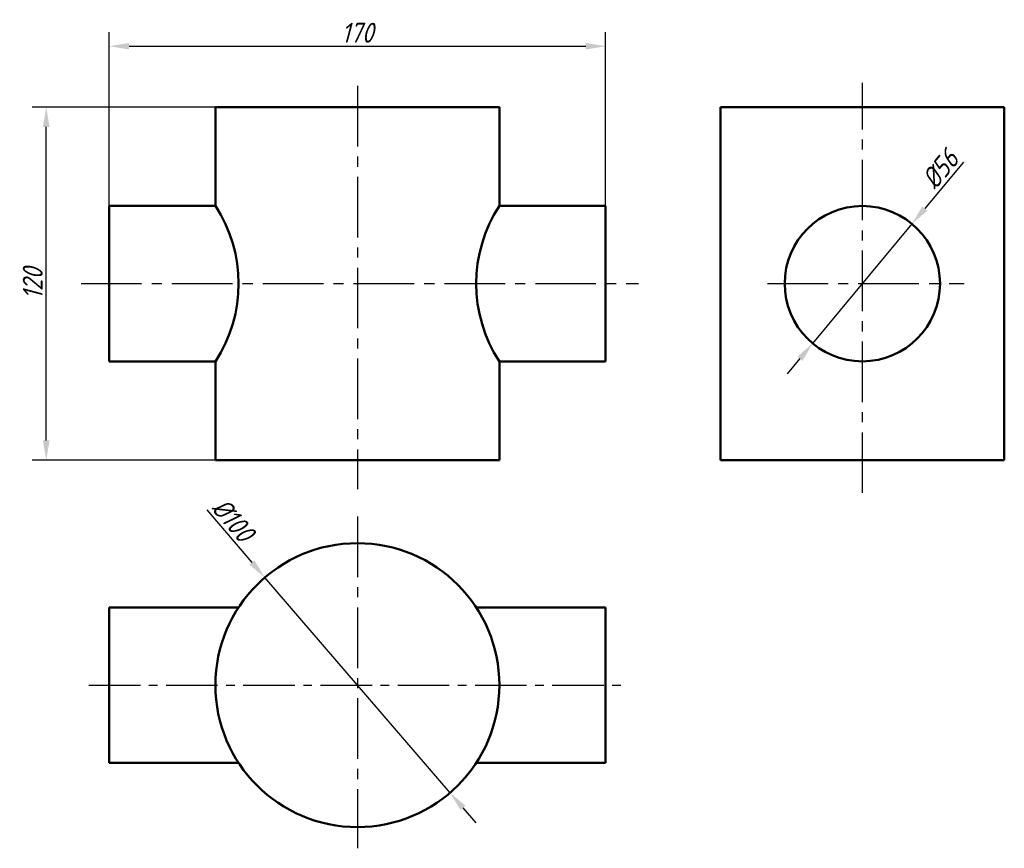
# Model space of a CAD drawing. Header units: millimetres. Extents: x 177 to 350, y 153 to 299.
import ezdxf

# ---------------------------------------------------------------- set-up
doc = ezdxf.new("R2010")
doc.units = ezdxf.units.MM
doc.header["$LTSCALE"] = 0.56
doc.linetypes.add('CENTER2', pattern=[28.575, 19.05, -3.175, 3.175, -3.175])
doc.layers.add('尺寸文字层', color=7, linetype='Continuous')
doc.layers.add('点画线层', color=3, linetype='CENTER2')
doc.layers.add('粗实线层', color=7, linetype='Continuous', lineweight=50)
doc.styles.add('工程斜体', font='gbeitc.shx', dxfattribs={"bigfont": 'gbcbig.shx'})
doc.dimstyles.new('gb-35', dxfattribs={"dimtxt": 3.5, "dimasz": 3.5, "dimexe": 2.5, "dimexo": 0, "dimtad": 1, "dimtxsty": '工程斜体', "dimcen": 0, "dimadec": 0, "dimazin": 0, "dimtfac": 1, "dimtmove": 0, "dimatfit": 3, "dimfxl": 0, "dimarcsym": 0})

# ---------------------------------------------------------------- blocks, each defined once
blk = doc.blocks.new('*D8')
at = {"layer": 'Defpoints', "color": 0}
for p in [(220.11, 200.71), (252.73, 162.81)]:
    blk.add_point(p, dxfattribs=at)
at = {"layer": '尺寸文字层', "color": 0, "lineweight": -2}
for p, q in [((209.88, 212.6), (217.83, 203.36)), ((252.73, 162.81), (220.11, 200.71)), ((255.01, 160.16), (257.29, 157.51))]:
    blk.add_line(p, q, dxfattribs=at)
at = {"layer": '尺寸文字层', "color": 0}
for points in [[(218.27, 203.74), (217.39, 202.98), (220.11, 200.71)], [(255.45, 160.54), (254.57, 159.78), (252.73, 162.81)]]:
    blk.add_solid(points, dxfattribs=at)
at = {"layer": '尺寸文字层', "color": 0, "insert": (214.51, 210.86), "char_height": 3.5, "attachment_point": 5, "rotation": 310.7152, "style": '工程斜体'}
blk.add_mtext('%%c100', dxfattribs=at)
blk = doc.blocks.new('*D7')
at = {"layer": 'Defpoints', "color": 0}
for p in [(181.62, 283.55), (212.76, 283.55), (224.58, 221.36)]:
    blk.add_point(p, dxfattribs=at)
at = {"layer": '尺寸文字层', "color": 0, "lineweight": -2}
for p, q in [((212.76, 283.55), (179.12, 283.55)), ((181.62, 224.86), (181.62, 280.05)), ((224.58, 221.36), (179.12, 221.36))]:
    blk.add_line(p, q, dxfattribs=at)
at = {"layer": '尺寸文字层', "color": 0}
for points in [[(181.03, 280.05), (182.2, 280.05), (181.62, 283.55)], [(181.03, 224.86), (182.2, 224.86), (181.62, 221.36)]]:
    blk.add_solid(points, dxfattribs=at)
at = {"layer": '尺寸文字层', "color": 0, "insert": (179.24, 252.46), "char_height": 3.5, "attachment_point": 5, "rotation": 90, "style": '工程斜体'}
blk.add_mtext('120', dxfattribs=at)
blk = doc.blocks.new('*D9')
at = {"layer": 'Defpoints', "color": 0}
for p in [(280.13, 294.26), (192.71, 266.14), (280.13, 266.14)]:
    blk.add_point(p, dxfattribs=at)
at = {"layer": '尺寸文字层', "color": 0, "lineweight": -2}
for p, q in [((192.71, 266.14), (192.71, 296.76)), ((280.13, 266.14), (280.13, 296.76)), ((196.21, 294.26), (276.63, 294.26))]:
    blk.add_line(p, q, dxfattribs=at)
at = {"layer": '尺寸文字层', "color": 0}
for points in [[(196.21, 294.84), (196.21, 293.68), (192.71, 294.26)], [(276.63, 294.84), (276.63, 293.68), (280.13, 294.26)]]:
    blk.add_solid(points, dxfattribs=at)
at = {"layer": '尺寸文字层', "color": 0, "insert": (236.42, 296.64), "char_height": 3.5, "attachment_point": 5, "style": '工程斜体'}
blk.add_mtext('170', dxfattribs=at)
blk = doc.blocks.new('*D10')
at = {"layer": 'Defpoints', "color": 0}
for p in [(334.09, 262.97), (316.6, 241.94)]:
    blk.add_point(p, dxfattribs=at)
at = {"layer": '尺寸文字层', "color": 0, "lineweight": -2}
for p, q in [((343.15, 273.86), (336.33, 265.66)), ((316.6, 241.94), (334.09, 262.97)), ((314.36, 239.25), (312.12, 236.56))]:
    blk.add_line(p, q, dxfattribs=at)
at = {"layer": '尺寸文字层', "color": 0}
for points in [[(335.88, 266.04), (336.78, 265.29), (334.09, 262.97)], [(313.91, 239.62), (314.81, 238.87), (316.6, 241.94)]]:
    blk.add_solid(points, dxfattribs=at)
at = {"layer": '尺寸文字层', "color": 0, "insert": (339.03, 272.62), "char_height": 3.5, "attachment_point": 5, "rotation": 50.2503, "style": '工程斜体'}
blk.add_mtext('%%c56', dxfattribs=at)

msp = doc.modelspace()

# ---------------------------------------------------------------- linework, layer by layer
at = {"layer": '点画线层', "color": 7}
for p, q in [((236.419, 287.272), (236.419, 216.286)), ((325.346, 215.603), (325.346, 287.803)), ((187.75, 252.455), (285.902, 252.455)), ((308.636, 252.455), (343.278, 252.455)), ((236.419, 211.447), (236.419, 153.029))]:
    msp.add_line(p, q, dxfattribs=at)
at = {"layer": '点画线层'}
msp.add_line((236.419, 190.827), (236.419, 189.474), dxfattribs=at)
at = {"layer": '点画线层', "color": 7, "ltscale": 0.85}
msp.add_line((189.124, 181.761), (284.007, 181.761), dxfattribs=at)
at = {"layer": '粗实线层'}
for p, q in [((211.419, 266.136), (211.419, 283.554)), ((261.419, 283.554), (211.419, 283.554)), ((261.419, 266.136), (261.419, 283.554)), ((300.346, 283.554), (350.346, 283.554)), ((300.346, 221.357), (300.346, 283.554)), ((350.346, 221.357), (350.346, 283.554)), ((192.711, 266.136), (211.419, 266.136)), ((192.711, 238.775), (192.711, 266.136)), ((280.128, 266.136), (261.419, 266.136)), ((280.128, 238.775), (280.128, 266.136)), ((211.419, 238.775), (192.711, 238.775)), ((211.419, 221.357), (211.419, 238.775)), ((261.419, 221.357), (261.419, 238.775)), ((261.419, 238.775), (280.128, 238.775)), ((211.419, 221.357), (261.419, 221.357)), ((300.346, 221.357), (350.346, 221.357))]:
    msp.add_line(p, q, dxfattribs=at)
at = {"layer": '粗实线层', "color": 7, "ltscale": 0.85}
for p, q in [((192.711, 168.081), (192.711, 195.442)), ((192.711, 195.442), (215.495, 195.442)), ((257.344, 195.442), (280.128, 195.442)), ((280.128, 195.442), (280.128, 168.081)), ((192.711, 168.081), (215.495, 168.081)), ((280.128, 168.081), (257.344, 168.081))]:
    msp.add_line(p, q, dxfattribs=at)
at = {"layer": '粗实线层'}
for centre, radius in [((325.346, 252.455), 13.68), ((236.419, 181.761), 25)]:
    msp.add_circle(centre, radius, dxfattribs=at)
for centre, start, end in [((190.495, 252.455), 326.82391, 33.17609), ((282.344, 252.455), 146.82391, 213.17609)]:
    msp.add_arc(centre, 25, start, end, dxfattribs=at)

# ---------------------------------------------------------------- dimensions: what is measured, and where the dimension line sits
at = {"layer": '尺寸文字层'}
dim = msp.add_linear_dim(base=(280.128, 294.261), p1=(192.711, 266.136), p2=(280.128, 266.136), text='170', dimstyle='gb-35', dxfattribs=at)
dim.commit()
dim.dimension.update_dxf_attribs({"geometry": '*D9', "text_midpoint": (236.419, 296.636)})
dim = msp.add_linear_dim(base=(181.616, 283.554), p1=(224.579, 221.357), p2=(212.763, 283.554), angle=90, text='120', dimstyle='gb-35', dxfattribs=at)
dim.commit()
dim.dimension.update_dxf_attribs({"geometry": '*D7', "text_midpoint": (181.616, 252.455), "dimtype": 160})
for p1, p2, text, picture, middle in [((316.599, 241.937), (334.094, 262.973), '%%c56', '*D10', (339.032, 272.625)), ((252.727, 162.812), (220.112, 200.711), '%%c100', '*D8', (212.712, 209.309))]:
    dim = msp.add_diameter_dim_2p(p1=p1, p2=p2, text=text, dimstyle='gb-35', dxfattribs=at)
    dim.commit()
    dim.dimension.update_dxf_attribs({"geometry": picture, "text_midpoint": middle})

doc.saveas('drawing.dxf')
